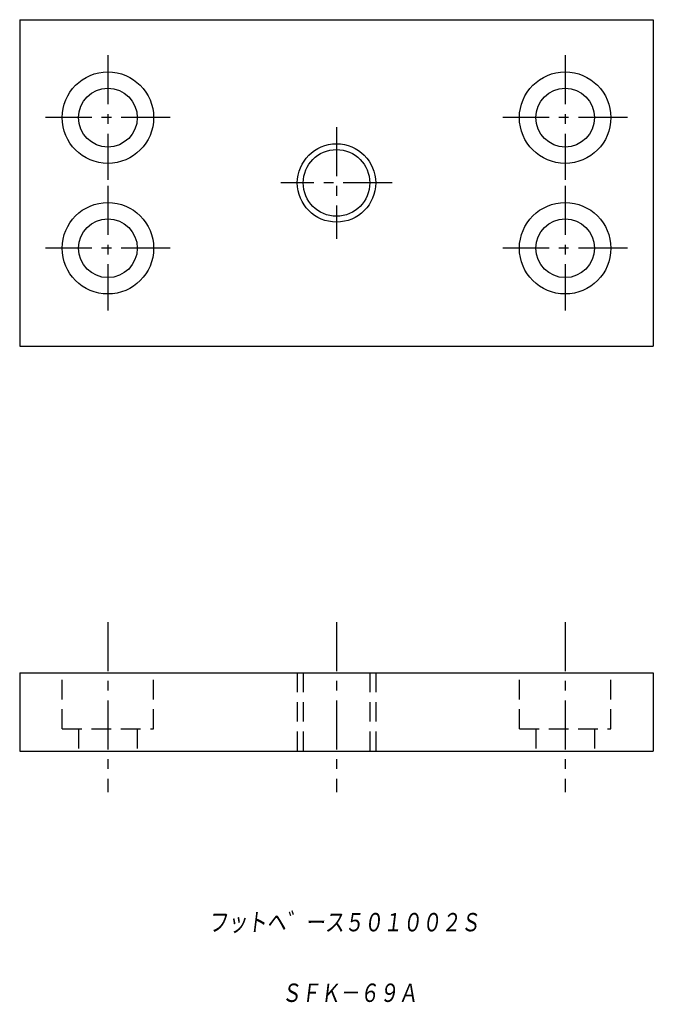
# Model space of a CAD drawing. Extents: x -59 to 38, y -142 to 9.
import ezdxf

# ---------------------------------------------------------------- set-up
doc = ezdxf.new("R2010")
doc.units = 0
doc.linetypes.add('CENTER', pattern=[12, 7.5, -1.5, 1.5, -1.5])
doc.linetypes.add('DASHED', pattern=[4.5, 3, -1.5])
doc.layers.get('0').update_dxf_attribs({"linetype": 'CONTINUOUS'})
doc.styles.get("Standard").update_dxf_attribs({"font": 'txt', "bigfont": 'BIGFONT'})

msp = doc.modelspace()

# ---------------------------------------------------------------- linework, layer by layer
at = {"color": 7, "linetype": 'CONTINUOUS'}
for p, q in [((-59.27, 9.23), (-59.27, -40.77)), ((-59.27, 9.23), (37.73, 9.23)), ((37.73, 9.23), (37.73, -40.77)), ((-59.27, -40.77), (37.73, -40.77)), ((-59.27, -90.77), (37.73, -90.77)), ((-59.27, -90.77), (-59.27, -102.77)), ((37.73, -90.77), (37.73, -102.77)), ((-59.27, -102.77), (37.73, -102.77))]:
    msp.add_line(p, q, dxfattribs=at)
at = {"color": 7, "linetype": 'CENTER'}
for p, q in [((-45.77, 3.77), (-45.77, -15.31)), ((24.23, 3.77), (24.23, -15.31)), ((-36.23, -5.77), (-55.31, -5.77)), ((33.77, -5.77), (14.69, -5.77)), ((-10.77, -7.23), (-10.77, -24.31)), ((-45.77, -16.23), (-45.77, -35.31)), ((-2.23, -15.77), (-19.31, -15.77)), ((24.23, -16.23), (24.23, -35.31)), ((-36.23, -25.77), (-55.31, -25.77)), ((33.77, -25.77), (14.69, -25.77)), ((-45.77, -83.02), (-45.77, -109.06)), ((-10.77, -83.02), (-10.77, -109.06)), ((24.23, -83.02), (24.23, -109.06))]:
    msp.add_line(p, q, dxfattribs=at)
at = {"color": 7, "linetype": 'DASHED'}
for p, q in [((-52.77, -99.37), (-52.77, -90.77)), ((-38.77, -99.37), (-38.77, -90.77)), ((-16.77, -90.77), (-16.77, -102.77)), ((-15.87, -90.77), (-15.87, -102.77)), ((-5.67, -90.77), (-5.67, -102.77)), ((-4.77, -90.77), (-4.77, -102.77)), ((17.23, -99.37), (17.23, -90.77)), ((31.23, -99.37), (31.23, -90.77)), ((-52.77, -99.37), (-38.77, -99.37)), ((-50.27, -99.37), (-50.27, -102.77)), ((-41.27, -99.37), (-41.27, -102.77)), ((17.23, -99.37), (31.23, -99.37)), ((19.73, -99.37), (19.73, -102.77)), ((28.73, -99.37), (28.73, -102.77))]:
    msp.add_line(p, q, dxfattribs=at)
at = {"color": 7, "linetype": 'CONTINUOUS'}
for centre, radius in [((-45.77, -5.77), 7), ((24.23, -5.77), 7), ((-45.77, -5.77), 4.5), ((24.23, -5.77), 4.5), ((-10.77, -15.77), 6), ((-10.77, -15.77), 5.1), ((-45.77, -25.77), 7), ((24.23, -25.77), 7), ((-45.77, -25.77), 4.5), ((24.23, -25.77), 4.5)]:
    msp.add_circle(centre, radius, dxfattribs=at)
for p in [(-45.77, -5.77), (-45.77, -5.77), (24.23, -5.77), (24.23, -5.77), (-45.77, -25.77), (-45.77, -25.77), (24.23, -25.77), (24.23, -25.77), (-45.77, -99.37), (-45.77, -99.37), (24.23, -99.37), (24.23, -99.37)]:
    msp.add_point(p, dxfattribs=at)

# ---------------------------------------------------------------- texts
at = {"color": 7, "linetype": 'CONTINUOUS', "oblique": 7}
for s, width, p in [('フットヘ゛ース５０１００２Ｓ', 0.84327, (-30.4, -130.69)), ('ＳＦＫ－６９Ａ', 0.84635, (-19.2, -141.5))]:
    msp.add_text(s, height=3.2, dxfattribs=dict(at, width=width)).set_placement(p)

doc.saveas('drawing.dxf')
